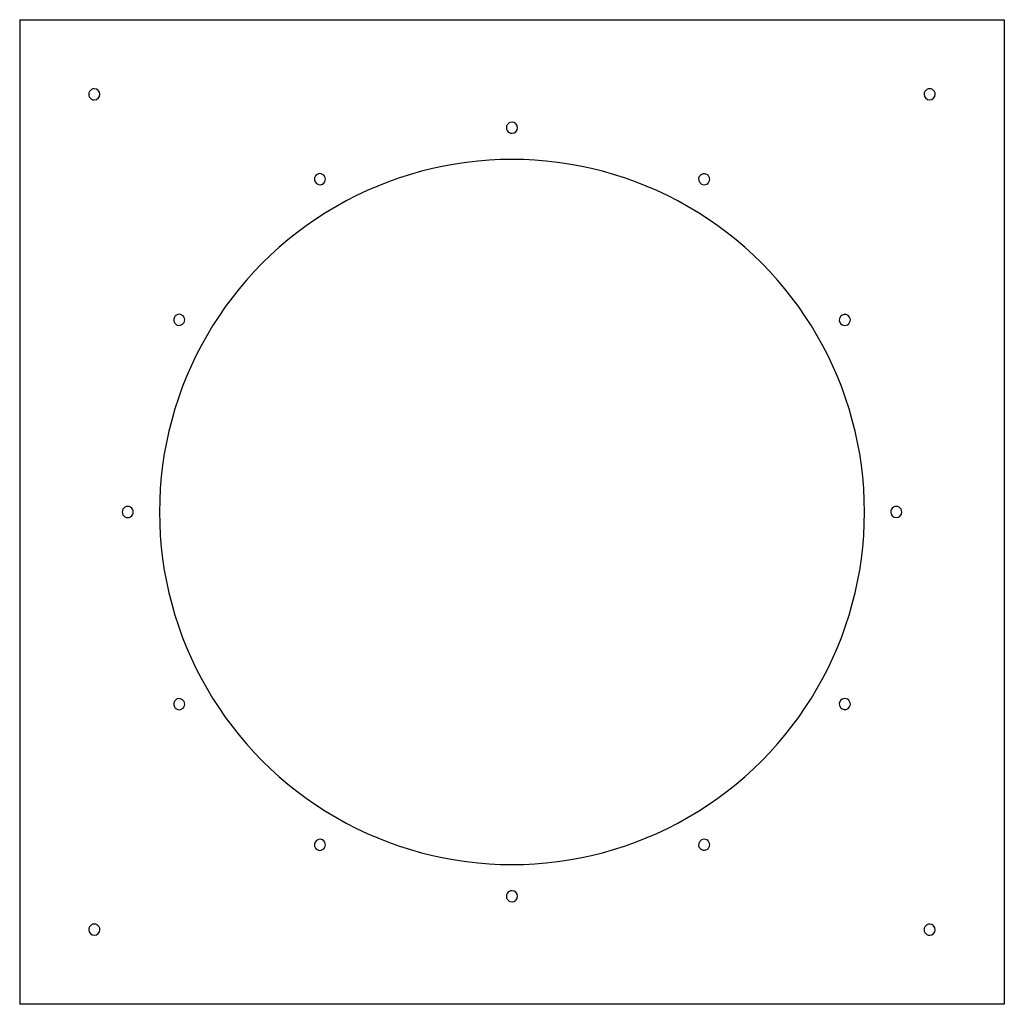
# Model space of a CAD drawing. Header units: millimetres. Extents: x -442 to 442, y -442 to 442.
import ezdxf

# ---------------------------------------------------------------- set-up
doc = ezdxf.new("R2010")
doc.units = ezdxf.units.MM
doc.layers.add('HIDDEN', color=7, linetype='Continuous')
doc.layers.add('THICK', color=7, linetype='Continuous')

msp = doc.modelspace()

# ---------------------------------------------------------------- linework, layer by layer
at = {"layer": 'HIDDEN'}
for p, q in [((-442, 442), (-442, 442)), ((442, 442), (442, 442)), ((-442, -442), (-442, -442)), ((442, -442), (442, -442))]:
    msp.add_line(p, q, dxfattribs=at)
at = {"layer": 'THICK'}
for p, q in [((-442, 442), (442, 442)), ((-442, 442), (-442, -442)), ((442, 442), (442, -442)), ((442, -442), (-442, -442))]:
    msp.add_line(p, q, dxfattribs=at)
for centre, radius, start, end in [((-375, 375), 5, 89.99998, 270.00002), ((-375, 375), 5, 270.00002, 89.99998), ((375, 375), 5, 0, 180.00002), ((375, 375), 5, 180.00002, 0), ((0, 345), 5, 89.99998, 270.00002), ((0, 345), 5, 270.00002, 89.99998), ((0, 0), 316.5, 0, 180.00002), ((-172.5, 298.78), 5, 119.99999, 299.99997), ((-172.5, 298.78), 5, 299.99997, 119.99999), ((172.5, 298.78), 5, 60.00003, 240.00001), ((172.5, 298.78), 5, 240.00001, 60.00003), ((-298.78, 172.5), 5, 329.99999, 150.00001), ((298.78, 172.5), 5, 30.00001, 209.99999), ((-298.78, 172.5), 5, 150.00001, 329.99999), ((298.78, 172.5), 5, 209.99999, 30.00001), ((-345, 0), 5, 0, 180.00002), ((-345, 0), 5, 179.99998, 0), ((0, 0), 316.5, 179.99998, 0), ((345, 0), 5, 0, 180.00002), ((345, 0), 5, 180.00002, 0), ((-298.78, -172.5), 5, 30.00001, 209.99999), ((298.78, -172.5), 5, 329.99999, 150.00001), ((-298.78, -172.5), 5, 209.99999, 30.00001), ((298.78, -172.5), 5, 150.00001, 329.99999), ((-172.5, -298.78), 5, 60.00003, 240.00001), ((-172.5, -298.78), 5, 240.00001, 60.00003), ((172.5, -298.78), 5, 119.99999, 299.99997), ((172.5, -298.78), 5, 299.99997, 119.99999), ((0, -345), 5, 89.99998, 270.00002), ((0, -345), 5, 270.00002, 89.99998), ((-375, -375), 5, 0, 180.00002), ((375, -375), 5, 89.99998, 270.00002), ((375, -375), 5, 270.00002, 89.99998), ((-375, -375), 5, 180.00002, 0)]:
    msp.add_arc(centre, radius, start, end, dxfattribs=at)

doc.saveas('drawing.dxf')
